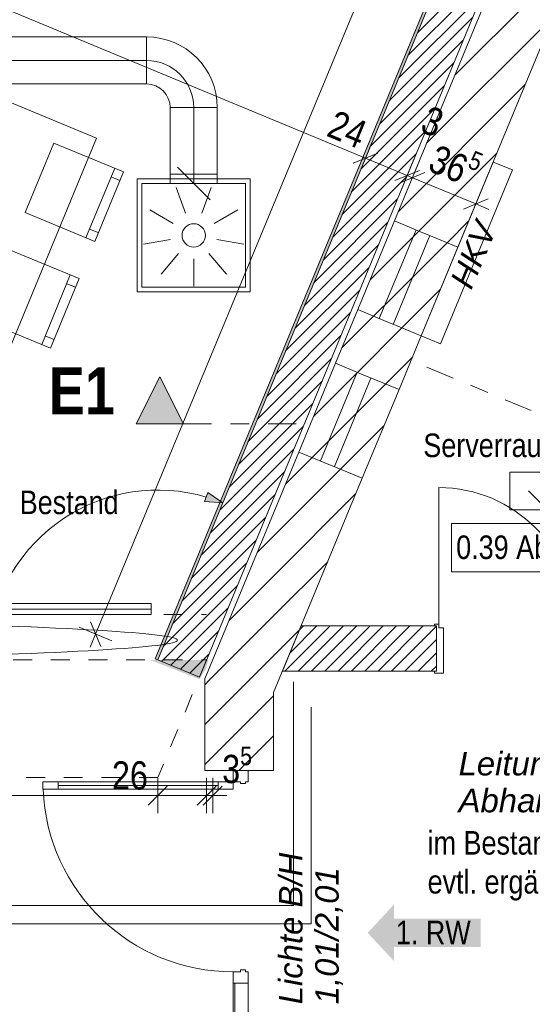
# Model space of a CAD drawing. Header units: metres. Extents: x -89 to 754, y -195 to 69.
# Tile 184 of 256: x 14.59 to 17.31, y 14.93 to 20.16. Entities that reach past the tile are written whole.
import ezdxf

# ---------------------------------------------------------------- set-up
doc = ezdxf.new("R2010")
doc.units = ezdxf.units.M
doc.header["$MEASUREMENT"] = 0
for name, pattern in [('Schnittlinie', [0.3, 0.15, -0.075, 0, -0.075]), ('Strichlinie eng', [0.115, 0.075, -0.04]), ('Strichlinie_ eng', [0.115, 0.075, -0.04]), ('STRICHPUNKT2', [12.7, 6.35, -3.175, 0, -3.175])]:
    doc.linetypes.add(name, pattern=pattern)
for name, color, linetype in [('10 Wand außen', 7, 'Continuous'), ('70 Heizung', 7, 'Continuous'), ('70 Lüftung', 7, 'Continuous'), ('90 Allgemein Hinweise', 7, 'Continuous'), ('95 Ausführungsplanung Bemaßung', 7, 'Continuous'), ('97 Brandschutz', 7, 'Continuous'), ('97 Brandschutz Dokumentation', 7, 'Continuous'), ('98 Schnitt Marker', 7, 'Continuous'), ('Abbruch_00 Linien_Kreise_Splines', 7, 'Continuous'), ('Abbruch_70 Entwässerung_Schmutzwasser', 7, 'Continuous'), ('Abbruch_80 Raumbez Abbruch 50stel', 7, 'Continuous'), ('Neubau_00 Schraffuren', 7, 'Continuous'), ('Neubau_10 Wand außen', 7, 'Continuous'), ('Neubau_30 Dach', 7, 'Continuous'), ('Neubau_50 Möblierung', 7, 'Continuous'), ('Neubau_95 Ausführungsplanung Bemaßung', 7, 'Continuous')]:
    doc.layers.add(name, color=color, linetype=linetype)
doc.styles.add('ERSTELLTER_STIL_2', font='ARIALN.TTF')
doc.styles.add('ERSTELLTER_STIL_3', font='ARIALN.TTF')
doc.styles.add('ERSTELLTER_STIL_5', font='arial.ttf')
doc.linetypes.add('Abbruch 1', pattern='A,0,[1,995_ARC_230 ERW_GR_EG_2607291.Shx,S=0.001984,R=0,X=0,Y=0],-0.25,0', length=0.25)
doc.linetypes.add('Wolke', pattern='A,0,[4,995_ARC_230 ERW_GR_EG_2607291.Shx,S=0.015817,R=0,X=-0.000255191,Y=0.048578],-1.9835,0', length=1.9835)
doc.dimstyles.new('ERSTELLTER_STIL__4', dxfattribs={"dimtxt": 0.15, "dimasz": 0.095143, "dimexe": 0.18, "dimexo": 0.0625, "dimgap": 0, "dimtad": 1, "dimzin": 0, "dimdsep": 46, "dimtxsty": 'ERSTELLTER_STIL_3', "dimblk": 'ARROWHEAD_6', "dimblk1": 'ARROWHEAD_6', "dimblk2": 'ARROWHEAD_6', "dimcen": 0.09, "dimse1": 1, "dimse2": 1, "dimclrd": 7, "dimclre": 7, "dimclrt": 7, "dimazin": 0, "dimtfac": 1, "dimtdec": 4, "dimtmove": 0, "dimatfit": 3, "dimfxl": 1, "dimtolj": 1, "dimtzin": 0, "dimarcsym": 0})
doc.dimstyles.new('ERSTELLTER_STIL__5', dxfattribs={"dimtxt": 0.15, "dimasz": 0.095143, "dimexe": 0.18, "dimexo": 0.0625, "dimgap": 0, "dimtad": 1, "dimtih": 1, "dimtoh": 1, "dimzin": 0, "dimdsep": 46, "dimtxsty": 'ERSTELLTER_STIL_3', "dimblk": 'ARROWHEAD_6', "dimblk1": 'ARROWHEAD_6', "dimblk2": 'ARROWHEAD_6', "dimcen": 0.09, "dimse1": 1, "dimse2": 1, "dimclrd": 7, "dimclre": 7, "dimclrt": 7, "dimazin": 0, "dimtfac": 1, "dimtdec": 4, "dimtmove": 0, "dimatfit": 3, "dimfxl": 1, "dimtolj": 1, "dimtzin": 0, "dimarcsym": 0})
doc.dimstyles.new('ERSTELLTER_STIL__7', dxfattribs={"dimtxt": 0.125, "dimasz": 0.091787, "dimexe": 0.18, "dimexo": 0.04, "dimgap": 0, "dimtad": 1, "dimtih": 1, "dimtoh": 1, "dimzin": 0, "dimdsep": 46, "dimtxsty": 'ERSTELLTER_STIL_3', "dimblk": 'ARROWHEAD_5', "dimblk1": 'ARROWHEAD_5', "dimblk2": 'ARROWHEAD_5', "dimcen": 0.09, "dimclrd": 7, "dimclre": 7, "dimclrt": 7, "dimazin": 0, "dimtfac": 1, "dimtdec": 4, "dimtmove": 0, "dimatfit": 3, "dimfxl": 1, "dimtolj": 1, "dimtzin": 0, "dimarcsym": 0})
doc.dimstyles.new('ERSTELLTER_STIL__8', dxfattribs={"dimtxt": 0.125, "dimasz": 0.091787, "dimexe": 0.18, "dimexo": 0.04, "dimgap": 0, "dimtad": 1, "dimtih": 1, "dimtoh": 1, "dimzin": 0, "dimdsep": 46, "dimtxsty": 'ERSTELLTER_STIL_3', "dimblk": 'ARROWHEAD_5', "dimblk1": 'ARROWHEAD_5', "dimblk2": 'ARROWHEAD_5', "dimcen": 0.09, "dimclrd": 7, "dimclre": 7, "dimclrt": 7, "dimazin": 0, "dimtfac": 1, "dimtdec": 4, "dimtmove": 2, "dimatfit": 3, "dimfxl": 1, "dimtolj": 1, "dimtzin": 0, "dimarcsym": 0})
pattern_1 = [(45, (0, 0), (-0.106066, 0.106066), [])]
pattern_2 = [(45, (0, 0), (-0.03535534, 0.03535534), [])]

# ---------------------------------------------------------------- blocks, each defined once
blk = doc.blocks.new('Glastür Ol 1-Fl 2S 27')
at = {"layer": '10 Wand außen', "color": 7, "linetype": 'Continuous', "lineweight": 13}
for p, q in [((0.7625, 0.93), (0.7625, 1.01)), ((0.7625, 1.01), (0.8025, 1.01)), ((0.8025, 1.01), (0.8025, 0.93)), ((0.8025, 0.93), (0.7625, 0.93)), ((0.7825, 0.93), (0.7825, 0.08)), ((0.7625, 0), (0.7625, 0.08)), ((0.7625, 0.08), (0.8025, 0.08)), ((0.8025, 0.08), (0.8025, 0)), ((-0.8625, 0), (-0.2075, 0)), ((-0.8625, 0), (-0.8625, -0.08)), ((-0.8025, 0), (-0.8625, 0)), ((-0.8025, -0.08), (-0.8025, 0)), ((-0.2675, 0), (-0.2675, -0.08)), ((-0.2075, 0), (-0.2675, 0)), ((-0.2075, -0.04), (-0.2075, 0)), ((0.8025, 0), (0.7625, 0)), ((0.8025, 0), (0.8025, -0.04)), ((0.8625, 0), (0.8025, 0)), ((0.8625, -0.08), (0.8625, 0)), ((-0.8025, -0.01), (-0.2675, -0.01)), ((-0.1975, -0.04), (-0.2075, -0.04)), ((-0.1975, -0.0654), (-0.1975, -0.04)), ((0.8025, -0.04), (0.7925, -0.04)), ((0.7925, -0.04), (0.7925, -0.0654)), ((-0.8625, -0.08), (-0.2075, -0.08)), ((-0.8625, -0.08), (-0.8025, -0.08)), ((-0.2675, -0.08), (-0.2075, -0.08)), ((-0.2075, -0.08), (-0.2075, -0.0654)), ((-0.2075, -0.0654), (-0.1975, -0.0654)), ((0.7925, -0.0654), (0.8025, -0.0654)), ((0.8025, -0.0654), (0.8025, -0.08)), ((0.8025, -0.08), (0.8625, -0.08))]:
    blk.add_line(p, q, dxfattribs=at)
at = {"layer": '10 Wand außen', "color": 7, "linetype": 'Continuous', "lineweight": 9}
for p, q in [((-0.8625, 0.15), (-0.8625, 0)), ((0.8625, 0.15), (0.8625, 0)), ((-0.8625, 0), (-0.8625, -0.08)), ((-0.8625, 0), (-0.8625, -0.08)), ((0.8625, 0), (0.8625, -0.08)), ((0.8625, 0), (0.8625, -0.08)), ((-0.8625, -0.08), (-0.8625, -0.215)), ((0.8625, -0.08), (0.8625, -0.215))]:
    blk.add_line(p, q, dxfattribs=at)
at = {"layer": '10 Wand außen', "color": 7, "linetype": 'Continuous', "lineweight": 13, "flags": 128}
for points in [[(0.7825, 0.93), (0.7825, 0.08), (0.7625, 0.08), (0.7625, 0.93)], [(0.8025, 0.93), (0.8025, 0.08), (0.7825, 0.08), (0.7825, 0.93)]]:
    blk.add_lwpolyline(points, close=True, dxfattribs=at)
at = {"layer": '10 Wand außen', "color": 7, "linetype": 'Continuous', "lineweight": 9}
blk.add_arc((0.8025, 0), 1.01, 92.2697, 180, dxfattribs=at)
blk = doc.blocks.new('Stuhl 02 27[9]_1', base_point=(14.3786, 18.5693))
at = {"layer": 'Neubau_50 Möblierung', "color": 254, "linetype": 'Continuous', "lineweight": 18, "true_color": 0xdfdfdf}
for p, q in [((14.7023, 18.4361), (14.8545, 18.8061)), ((14.8355, 18.7598), (14.8817, 18.7408)), ((14.7213, 18.4824), (14.7676, 18.4634))]:
    blk.add_line(p, q, dxfattribs=at)
at = {"layer": 'Neubau_50 Möblierung', "color": 254, "linetype": 'Continuous', "lineweight": 18, "true_color": 0xdfdfdf, "flags": 128}
blk.add_lwpolyline([(14.3786, 18.5693), (14.5308, 18.9392), (14.9007, 18.7871), (14.7486, 18.4171)], close=True, dxfattribs=at)
blk = doc.blocks.new('Stuhl 02 27[10]_1', base_point=(14.6141, 19.1373))
at = {"layer": 'Neubau_50 Möblierung', "color": 254, "linetype": 'Continuous', "lineweight": 18, "true_color": 0xdfdfdf}
for p, q in [((14.9377, 19.0039), (15.0902, 19.3737)), ((15.0712, 19.3274), (15.1174, 19.3084)), ((14.9568, 19.0501), (15.003, 19.031))]:
    blk.add_line(p, q, dxfattribs=at)
at = {"layer": 'Neubau_50 Möblierung', "color": 254, "linetype": 'Continuous', "lineweight": 18, "true_color": 0xdfdfdf, "flags": 128}
blk.add_lwpolyline([(14.6141, 19.1373), (14.7667, 19.5071), (15.1364, 19.3546), (14.9839, 18.9848)], close=True, dxfattribs=at)
blk = doc.blocks.new('Blockrahmentür 1-Fl 27_30')
at = {"layer": '10 Wand außen', "color": 7, "linetype": 'Continuous', "lineweight": 13}
for p, q in [((0.3625, -0.01), (0.3625, 0.715)), ((-0.3625, -0.01), (-0.385, -0.01)), ((-0.385, -0.01), (-0.385, -0.02)), ((-0.385, -0.02), (-0.375, -0.02)), ((-0.375, -0.02), (-0.375, -0.26)), ((-0.3625, -0.03), (-0.3625, -0.01)), ((-0.3375, -0.03), (-0.3625, -0.03)), ((-0.3375, -0.27), (-0.3375, -0.03)), ((0.3375, -0.27), (0.3375, -0.03)), ((0.3375, -0.03), (0.3625, -0.03)), ((0.3625, -0.03), (0.3625, -0.01)), ((0.3625, -0.01), (0.385, -0.01)), ((0.385, -0.02), (0.375, -0.02)), ((0.375, -0.02), (0.375, -0.26)), ((0.385, -0.01), (0.385, -0.02)), ((-0.375, -0.26), (-0.385, -0.26)), ((-0.385, -0.26), (-0.385, -0.27)), ((0.375, -0.26), (0.385, -0.26)), ((0.385, -0.26), (0.385, -0.27)), ((-0.385, -0.27), (-0.3375, -0.27)), ((0.385, -0.27), (0.3375, -0.27))]:
    blk.add_line(p, q, dxfattribs=at)
at = {"layer": '10 Wand außen', "color": 7, "linetype": 'Continuous', "lineweight": 9}
for p, q in [((-0.375, -0.26), (-0.375, -0.02)), ((-0.375, -0.26), (-0.375, -0.02)), ((0.375, -0.26), (0.375, -0.02)), ((0.375, -0.26), (0.375, -0.02))]:
    blk.add_line(p, q, dxfattribs=at)
blk.add_arc((0.3625, -0.01), 0.725, 90, 180, dxfattribs=at)
blk = doc.blocks.new('Schultisch 27[50]_1', base_point=(14.0734, 18.6148))
at = {"layer": 'Neubau_50 Möblierung', "color": 254, "linetype": 'Continuous', "lineweight": 18, "true_color": 0xdfdfdf, "flags": 128}
blk.add_lwpolyline([(14.0734, 18.6148), (14.5324, 19.7235), (14.9943, 19.5323), (14.5353, 18.4235)], close=True, dxfattribs=at)
blk = doc.blocks.new('Mobiltrennwand 27[214]_1', base_point=(3.4596, 17.0319))
at = {"layer": 'Neubau_50 Möblierung', "color": 254, "linetype": 'Continuous', "lineweight": 18, "true_color": 0xdfdfdf}
for p, q in [((3.4596, 17.0619), (15.2832, 17.0619)), ((15.2832, 17.0619), (15.2832, 17.0019)), ((3.4596, 17.0319), (15.2832, 17.0319)), ((15.2832, 17.0019), (3.4596, 17.0019))]:
    blk.add_line(p, q, dxfattribs=at)
blk = doc.blocks.new('Pfeil gerade 27')
at = {"layer": '97 Brandschutz', "linetype": 'Continuous', "lineweight": 18, "true_color": 0x60cd00}
blk.add_hatch(color=72, dxfattribs=at).paths.add_polyline_path([(0.3, 0), (0.1607, 0.1497), (0.1607, 0.0752), (-0.3, 0.0752), (-0.3, -0.0752), (0.1607, -0.0752), (0.1607, -0.1497)])
blk = doc.blocks.new('*D609')
at = {"layer": '95 Ausführungsplanung Bemaßung', "color": 7, "linetype": 'Continuous', "lineweight": 9}
for p, q in [((18.2509, 24.7735), (18.2796, 24.8429)), ((18.3376, 24.7376), (18.1642, 24.8095)), ((18.278, 24.7081), (18.2238, 24.839)), ((14.989, 16.8987), (18.2509, 24.7735)), ((14.9619, 16.9641), (15.0161, 16.8333)), ((15.0758, 16.8628), (14.9023, 16.9346)), ((14.9603, 16.8293), (14.989, 16.8987))]:
    blk.add_line(p, q, dxfattribs=at)
at = {"layer": '95 Ausführungsplanung Bemaßung', "color": 7, "lineweight": 9, "insert": (16.5476, 20.6487), "char_height": 0.15, "attachment_point": 7, "rotation": 67.5, "style": 'ERSTELLTER_STIL_3'}
blk.add_mtext('\\A1;{\\pql;\\fArial Narrow|b0|i0|c0|p0;\\W1.000000;8,52\\fArial Narrow|b0|i0|c0|p0;\\W1.000000;\\A1{\\H.66x;\\S5^  ;}}', dxfattribs=at)
blk = doc.blocks.new('ARROWHEAD_6')
at = {"color": 0, "linetype": 'Continuous', "lineweight": 0}
for p, q in [((0, 0), (-1, 0)), ((-0.5, -0.5), (0.5, 0.5))]:
    blk.add_line(p, q, dxfattribs=at)
blk = doc.blocks.new('*D626')
at = {"layer": 'Neubau_95 Ausführungsplanung Bemaßung', "linetype": 'Continuous', "lineweight": 9}
for points in [[(15.6641, 17.5953), (15.5845, 17.65), (15.5678, 17.6029)], [(14.4168, 16.7619), (14.4466, 16.8538), (14.3967, 16.8564)]]:
    blk.add_hatch(color=7, dxfattribs=at).paths.add_polyline_path(points)
at = {"layer": 'Neubau_95 Ausführungsplanung Bemaßung', "color": 7, "linetype": 'Continuous', "lineweight": 9}
for p, q in [((15.5678, 17.6029), (15.5845, 17.65)), ((15.6641, 17.5953), (15.5845, 17.65)), ((15.6641, 17.5953), (15.5678, 17.6029)), ((14.3967, 16.8564), (14.4466, 16.8538)), ((14.4168, 16.7619), (14.3967, 16.8564)), ((14.4168, 16.7619), (14.4466, 16.8538))]:
    blk.add_line(p, q, dxfattribs=at)
blk.add_arc((15.3189, 16.7619), 0.9021, 73.4289, 174.0711, dxfattribs=at)
at = {"layer": 'Neubau_95 Ausführungsplanung Bemaßung', "color": 7, "lineweight": 9, "char_height": 0.125, "attachment_point": 7, "style": 'ERSTELLTER_STIL_3'}
for s, insert in [('\\A1;{\\pql;\\fArial Narrow|b0|i0|c0|p0;\\W1.000000;ca. 112,50°}', (13.774, 17.6731)), ('\\A1;{\\pql;\\fArial Narrow|b0|i0|c0|p0;\\W1.000000;parallel zum Bestand}', (13.774, 17.4981))]:
    blk.add_mtext(s, dxfattribs=dict(at, insert=insert))
blk = doc.blocks.new('ARROWHEAD_5')
at = {"linetype": 'Continuous', "lineweight": 0}
blk.add_hatch(color=0, dxfattribs=at).paths.add_polyline_path([(-1, 0.2679), (0, 0), (-1, -0.2679)])
at = {"color": 0, "linetype": 'Continuous', "lineweight": 0}
blk.add_line((0, 0), (-1, 0), dxfattribs=at)
blk = doc.blocks.new('*D627')
at = {"layer": 'Neubau_95 Ausführungsplanung Bemaßung', "linetype": 'Continuous', "lineweight": 9}
for points in [[(17.3933, 24.6369), (17.372, 24.5427), (17.422, 24.5447)], [(18.1264, 23.5398), (18.0521, 23.6016), (18.0312, 23.5562)]]:
    blk.add_hatch(color=7, dxfattribs=at).paths.add_polyline_path(points)
at = {"layer": 'Neubau_95 Ausführungsplanung Bemaßung', "color": 7, "linetype": 'Continuous', "lineweight": 9}
for p, q in [((17.3933, 24.6369), (17.372, 24.5427)), ((17.3933, 24.6369), (17.422, 24.5447)), ((17.422, 24.5447), (17.372, 24.5427)), ((18.0312, 23.5562), (18.0521, 23.6016)), ((18.1264, 23.5398), (18.0521, 23.6016)), ((18.1264, 23.5398), (18.0312, 23.5562))]:
    blk.add_line(p, q, dxfattribs=at)
blk.add_arc((18.5808, 24.6369), 1.1875, 184.503, 242.997, dxfattribs=at)
at = {"layer": 'Neubau_95 Ausführungsplanung Bemaßung', "color": 7, "lineweight": 9, "char_height": 0.125, "attachment_point": 7, "style": 'ERSTELLTER_STIL_3'}
for s, insert in [('\\A1;{\\pql;\\fArial Narrow|b0|i0|c0|p0;\\W1.000000;ca. 67,50°}', (16.2832, 23.9327)), ('\\A1;{\\pql;\\fArial Narrow|b0|i0|c0|p0;\\W1.000000;parallel zum Bestand}', (16.2832, 23.7577))]:
    blk.add_mtext(s, dxfattribs=dict(at, insert=insert))
blk = doc.blocks.new('*D628')
at = {"layer": 'Neubau_95 Ausführungsplanung Bemaßung', "linetype": 'Continuous', "lineweight": 9}
for points in [[(7.0195, 24.6369), (6.9901, 24.5449), (7.04, 24.5425)], [(5.6482, 23.7207), (5.7275, 23.6655), (5.7445, 23.7126)]]:
    blk.add_hatch(color=7, dxfattribs=at).paths.add_polyline_path(points)
at = {"layer": 'Neubau_95 Ausführungsplanung Bemaßung', "color": 7, "linetype": 'Continuous', "lineweight": 9}
for p, q in [((7.0195, 24.6369), (6.9901, 24.5449)), ((7.0195, 24.6369), (7.04, 24.5425)), ((7.04, 24.5425), (6.9901, 24.5449)), ((5.6482, 23.7207), (5.7445, 23.7126)), ((5.6482, 23.7207), (5.7275, 23.6655)), ((5.7445, 23.7126), (5.7275, 23.6655))]:
    blk.add_line(p, q, dxfattribs=at)
blk.add_arc((6.0277, 24.6369), 0.9917, 252.8923, 354.6077, dxfattribs=at)
at = {"layer": 'Neubau_95 Ausführungsplanung Bemaßung', "color": 7, "lineweight": 9, "char_height": 0.125, "attachment_point": 7, "style": 'ERSTELLTER_STIL_3'}
for s, insert in [('\\A1;{\\pql;\\fArial Narrow|b0|i0|c0|p0;\\W1.000000;ca. 112,50°}', (5.9724, 23.5834)), ('\\A1;{\\pql;\\fArial Narrow|b0|i0|c0|p0;\\W1.000000;parallel zum Bestand}', (5.9724, 23.4084))]:
    blk.add_mtext(s, dxfattribs=dict(at, insert=insert))
blk = doc.blocks.new('*D786')
at = {"layer": '95 Ausführungsplanung Bemaßung', "color": 7, "linetype": 'Continuous', "lineweight": 9}
for p, q in [((5.4861, 23.9564), (5.7078, 23.8645)), ((5.6719, 23.7778), (5.7437, 23.9513)), ((5.7732, 23.8916), (5.6424, 23.8374)), ((5.7078, 23.8645), (16.4225, 19.4264)), ((16.4879, 19.4535), (16.3571, 19.3993))]:
    blk.add_line(p, q, dxfattribs=at)
at = {"layer": '95 Ausführungsplanung Bemaßung', "color": 7, "lineweight": 9, "char_height": 0.15, "attachment_point": 7, "rotation": 337.5, "style": 'ERSTELLTER_STIL_3'}
for s, insert in [('\\A1;{\\pql;\\fArial Narrow|b0|i0|c0|p0;\\W1.000000;11,60}', (10.8759, 21.7563)), ('\\A1;{\\pql;\\fArial Narrow|b0|i0|c0|p0;\\W1.000000;24}', (16.2093, 19.5472))]:
    blk.add_mtext(s, dxfattribs=dict(at, insert=insert))
blk = doc.blocks.new('*D787')
at = {"layer": '95 Ausführungsplanung Bemaßung', "color": 7, "linetype": 'Continuous', "lineweight": 9}
for p, q in [((5.7078, 23.8645), (16.4225, 19.4264)), ((16.3866, 19.3396), (16.4585, 19.5131)), ((16.4879, 19.4535), (16.3571, 19.3993)), ((16.4225, 19.4264), (16.6443, 19.3345)), ((16.6083, 19.2478), (16.6802, 19.4213)), ((16.5788, 19.3074), (16.7097, 19.3616)), ((16.7376, 19.3501), (16.6067, 19.2959))]:
    blk.add_line(p, q, dxfattribs=at)
at = {"layer": '95 Ausführungsplanung Bemaßung', "color": 7, "lineweight": 9, "insert": (16.7054, 19.5689), "char_height": 0.15, "attachment_point": 7, "rotation": 337.5, "style": 'ERSTELLTER_STIL_3'}
blk.add_mtext('\\A1;{\\pql;\\fArial Narrow|b0|i0|c0|p0;\\W1.000000;3}', dxfattribs=at)
blk = doc.blocks.new('*D788')
at = {"layer": '95 Ausführungsplanung Bemaßung', "color": 7, "linetype": 'Continuous', "lineweight": 9}
for p, q in [((16.5788, 19.3074), (16.7097, 19.3616)), ((16.7376, 19.3501), (16.6067, 19.2959)), ((16.6443, 19.3345), (16.6721, 19.323))]:
    blk.add_line(p, q, dxfattribs=at)
blk = doc.blocks.new('*D789')
at = {"layer": '95 Ausführungsplanung Bemaßung', "color": 7, "linetype": 'Continuous', "lineweight": 9}
for p, q in [((16.6362, 19.2362), (16.7081, 19.4097)), ((16.5788, 19.3074), (16.7097, 19.3616)), ((16.7376, 19.3501), (16.6067, 19.2959)), ((16.6443, 19.3345), (16.6721, 19.323)), ((16.6721, 19.323), (17.0094, 19.1833)), ((16.9734, 19.0965), (17.0453, 19.27)), ((16.9439, 19.1562), (17.0748, 19.2104)), ((17.0094, 19.1833), (17.0788, 19.1545))]:
    blk.add_line(p, q, dxfattribs=at)
at = {"layer": '95 Ausführungsplanung Bemaßung', "color": 7, "lineweight": 9, "insert": (16.7307, 19.3231), "char_height": 0.15, "attachment_point": 7, "rotation": 337.5, "style": 'ERSTELLTER_STIL_3'}
blk.add_mtext('\\A1;{\\pql;\\fArial Narrow|b0|i0|c0|p0;\\W1.000000;36\\fArial Narrow|b0|i0|c0|p0;\\W1.000000;\\A1{\\H.66x;\\S5^  ;}}', dxfattribs=at)
blk = doc.blocks.new('*D853')
at = {"layer": '95 Ausführungsplanung Bemaßung', "color": 7, "linetype": 'Continuous', "lineweight": 9}
for p, q in [((11.0745, 15.9469), (11.0745, 16.1347)), ((15.3189, 15.9469), (15.3189, 16.1347)), ((11.1246, 16.0909), (11.0245, 15.9908)), ((15.369, 16.0909), (15.2689, 15.9908)), ((11.0745, 16.0408), (15.3189, 16.0408))]:
    blk.add_line(p, q, dxfattribs=at)
at = {"layer": '95 Ausführungsplanung Bemaßung', "color": 7, "lineweight": 9, "char_height": 0.15, "attachment_point": 7, "style": 'ERSTELLTER_STIL_3'}
for s, insert in [('\\A1;{\\pql;\\fArial Narrow|b0|i0|c0|p0;\\W1.000000;4,24\\fArial Narrow|b0|i0|c0|p0;\\W1.000000;\\A1{\\H.66x;\\S5^  ;}}', (12.9959, 16.0359)), ('\\A1;{\\pql;\\fArial Narrow|b0|i0|c0|p0;\\W1.000000;26}', (15.0757, 16.0708))]:
    blk.add_mtext(s, dxfattribs=dict(at, insert=insert))
blk = doc.blocks.new('*D854')
at = {"layer": '95 Ausführungsplanung Bemaßung', "color": 7, "linetype": 'Continuous', "lineweight": 9}
for p, q in [((15.3189, 15.9469), (15.3189, 16.1347)), ((15.5786, 15.9469), (15.5786, 16.1347)), ((15.369, 16.0909), (15.2689, 15.9908)), ((15.5286, 15.9908), (15.6287, 16.0909)), ((15.6614, 16.0909), (15.5612, 15.9908)), ((15.3189, 16.0408), (15.5786, 16.0408))]:
    blk.add_line(p, q, dxfattribs=at)
blk = doc.blocks.new('*D855')
at = {"layer": '95 Ausführungsplanung Bemaßung', "color": 7, "linetype": 'Continuous', "lineweight": 9}
for p, q in [((15.5786, 15.9469), (15.5786, 16.1347)), ((15.6113, 15.9469), (15.6113, 16.1347)), ((15.5286, 15.9908), (15.6287, 16.0909)), ((15.6614, 16.0909), (15.5612, 15.9908)), ((15.5786, 16.0408), (15.6113, 16.0408)), ((15.6113, 16.0408), (15.6864, 16.0408))]:
    blk.add_line(p, q, dxfattribs=at)
at = {"layer": '95 Ausführungsplanung Bemaßung', "color": 7, "lineweight": 9, "insert": (15.6614, 16.0633), "char_height": 0.15, "attachment_point": 7, "style": 'ERSTELLTER_STIL_3'}
blk.add_mtext('\\A1;{\\pql;\\fArial Narrow|b0|i0|c0|p0;\\W1.000000;3\\fArial Narrow|b0|i0|c0|p0;\\W1.000000;\\A1{\\H.66x;\\S5^  ;}}', dxfattribs=at)

msp = doc.modelspace()

# ---------------------------------------------------------------- hatches: boundary and pattern name
at = {"layer": '10 Wand außen', "linetype": 'Continuous', "lineweight": 18, "true_color": 0x1f1f1f}
h = msp.add_hatch(dxfattribs=at)
h.set_pattern_fill('Mauerziegel_HLz_4_0001', color=250, style=0, pattern_type=2)
h.set_pattern_definition(pattern_1)
h.paths.add_polyline_path([(18.8225, 24.5144), (16.577, 19.0932), (16.7156, 19.0358), (16.7802, 19.009), (16.9142, 18.9536), (19.0664, 24.1494)])
h = msp.add_hatch(dxfattribs=at)
h.set_pattern_fill('Mauerziegel_HLz_4_0001', color=250, style=0, pattern_type=2)
h.set_pattern_definition(pattern_1)
h.paths.add_polyline_path([(16.2637, 18.337), (16.4023, 18.2796), (16.467, 18.2528), (16.6009, 18.1973), (16.719, 18.4824), (16.5851, 18.5379), (16.5204, 18.5647), (16.3818, 18.6221)])
h = msp.add_hatch(dxfattribs=at)
h.set_pattern_fill('Mauerziegel_HLz_4_0001', color=250, style=0, pattern_type=2)
h.set_pattern_definition(pattern_1)
h.paths.add_polyline_path([(16.0686, 17.8658), (15.9342, 17.5413), (15.9343, 16.5878), (16.4058, 17.7261), (16.2718, 17.7816), (16.2071, 17.8084)])
h = msp.add_hatch(dxfattribs=at)
h.set_pattern_fill('Mauerziegel_HLz_4_0001', color=250, style=0, pattern_type=2)
h.set_pattern_definition(pattern_1)
h.paths.add_polyline_path([(15.9342, 17.5413), (15.5693, 16.6603), (15.9343, 16.5878)])
h = msp.add_hatch(dxfattribs=at)
h.set_pattern_fill('Hochlochziegel_0001', color=250, style=0, pattern_type=2)
h.set_pattern_definition(pattern_2)
h.paths.add_polyline_path([(16.081, 16.9419), (15.9815, 16.7019), (16.7993, 16.7019), (16.7993, 16.9419)])
h = msp.add_hatch(dxfattribs=at)
h.set_pattern_fill('Mauerziegel_HLz_4_0001', color=250, style=0, pattern_type=2)
h.set_pattern_definition(pattern_1)
h.paths.add_polyline_path([(15.9343, 16.5878), (15.5693, 16.6603), (15.5693, 16.1744), (15.763, 16.1744)])
h = msp.add_hatch(dxfattribs=at)
h.set_pattern_fill('Mauerziegel_HLz_4_0001', color=250, style=0, pattern_type=2)
h.set_pattern_definition(pattern_1)
h.paths.add_polyline_path([(15.9343, 16.5878), (15.763, 16.1744), (15.9343, 16.1744)])
at = {"layer": '98 Schnitt Marker', "linetype": 'Continuous', "lineweight": 0, "true_color": 0x000000}
msp.add_hatch(color=18, dxfattribs=at).paths.add_polyline_path([(15.2051, 18.0156), (15.4551, 18.0156), (15.3301, 18.2656)])
at = {"layer": 'Neubau_10 Wand außen', "linetype": 'Continuous', "lineweight": 0, "true_color": 0x000000}
h = msp.add_hatch(dxfattribs=at)
h.set_pattern_fill('Hochlochziegel_0001', color=18, style=0, pattern_type=2)
h.set_pattern_definition(pattern_2)
h.paths.add_polyline_path([(18.8042, 24.8769), (18.5868, 24.6514), (15.3189, 16.762), (15.5407, 16.6702), (18.94, 24.8769)])
h = msp.add_hatch(dxfattribs=at)
h.set_pattern_fill('Gips_0001', color=18, style=0, pattern_type=2)
h.set_pattern_definition([(45, (0, 0), (-0.01767767, 0.01767767), [0, -0.025])])
h.paths.add_polyline_path([(18.5584, 24.6219), (15.3051, 16.7678), (15.3189, 16.762), (18.5746, 24.6219)])
at = {"layer": 'Neubau_10 Wand außen', "linetype": 'Continuous', "lineweight": 18, "true_color": 0xa80000}
h = msp.add_hatch(dxfattribs=at)
h.set_pattern_fill('Mauerziegel_HLz_4_0001', color=14, style=0, pattern_type=2)
h.set_pattern_definition(pattern_1)
h.paths.add_polyline_path([(16.577, 19.0932), (16.3818, 18.6221), (16.5204, 18.5647), (16.7156, 19.0358)])
h = msp.add_hatch(dxfattribs=at)
h.set_pattern_fill('Mauerziegel_HLz_4_0001', color=14, style=0, pattern_type=2)
h.set_pattern_definition(pattern_1)
h.paths.add_polyline_path([(16.7156, 19.0358), (16.5204, 18.5647), (16.5851, 18.5379), (16.719, 18.4824), (16.9142, 18.9536), (16.7802, 19.009)])
h = msp.add_hatch(dxfattribs=at)
h.set_pattern_fill('Mauerziegel_HLz_4_0001', color=14, style=0, pattern_type=2)
h.set_pattern_definition(pattern_1)
h.paths.add_polyline_path([(16.2637, 18.337), (16.0686, 17.8658), (16.2071, 17.8084), (16.4023, 18.2796)])
h = msp.add_hatch(dxfattribs=at)
h.set_pattern_fill('Mauerziegel_HLz_4_0001', color=14, style=0, pattern_type=2)
h.set_pattern_definition(pattern_1)
h.paths.add_polyline_path([(16.4023, 18.2796), (16.2071, 17.8084), (16.2718, 17.7816), (16.4058, 17.7261), (16.6009, 18.1973), (16.467, 18.2528)])
at = {"layer": 'Neubau_10 Wand außen', "linetype": 'Continuous', "lineweight": 18}
msp.add_hatch(color=255, dxfattribs=at).paths.add_polyline_path([(15.5884, 16.7619), (15.2759, 16.7619), (15.5404, 16.6596), (15.5741, 16.713)])

# ---------------------------------------------------------------- linework, layer by layer
at = {"layer": '10 Wand außen', "color": 7, "linetype": 'Continuous', "lineweight": 9}
for p, q in [((16.577, 19.0932), (16.7156, 19.0358)), ((16.7156, 19.0358), (16.7802, 19.009)), ((16.7802, 19.009), (16.9142, 18.9536)), ((16.3818, 18.6221), (16.5204, 18.5647)), ((16.5204, 18.5647), (16.5851, 18.5379)), ((16.5851, 18.5379), (16.719, 18.4824)), ((16.2637, 18.337), (16.4023, 18.2796)), ((16.4023, 18.2796), (16.467, 18.2528)), ((16.467, 18.2528), (16.6009, 18.1973)), ((16.0686, 17.8658), (16.2071, 17.8084)), ((16.2071, 17.8084), (16.2718, 17.7816)), ((16.2718, 17.7816), (16.4058, 17.7261)), ((16.7993, 16.7019), (16.7993, 16.9419)), ((15.5693, 16.1744), (15.7193, 16.1744)), ((15.7193, 16.1744), (15.7993, 16.1744)), ((15.7993, 16.1744), (15.9343, 16.1744))]:
    msp.add_line(p, q, dxfattribs=at)
at = {"layer": '10 Wand außen', "color": 7, "linetype": 'Continuous', "lineweight": 9, "flags": 128}
for points in [[(18.8225, 24.5144), (16.577, 19.0932)], [(16.9142, 18.9536), (19.0664, 24.1494)], [(16.3818, 18.6221), (16.2637, 18.337)], [(16.6009, 18.1973), (16.719, 18.4824)], [(16.0686, 17.8658), (15.9342, 17.5413)], [(15.9343, 16.5878), (16.4058, 17.7261)], [(15.5693, 16.6603), (15.9342, 17.5413)], [(16.081, 16.9419), (15.9815, 16.7019)], [(16.7993, 16.9419), (16.081, 16.9419)], [(15.9815, 16.7019), (16.7993, 16.7019)], [(15.5693, 16.6603), (15.5693, 16.1744)], [(15.9343, 16.1744), (15.9343, 16.5878)]]:
    msp.add_lwpolyline(points, dxfattribs=at)
at = {"layer": '70 Heizung', "color": 5, "linetype": 'Continuous', "lineweight": 18}
for p, q in [((16.0396, 16.6446), (16.0396, 15.4573)), ((16.0396, 15.4573), (11.705, 15.4573))]:
    msp.add_line(p, q, dxfattribs=at)
at = {"layer": '70 Heizung', "color": 1, "linetype": 'Continuous', "lineweight": 13}
for p, q in [((16.1341, 16.5106), (16.1341, 15.3601)), ((16.1341, 15.3601), (11.7695, 15.3601))]:
    msp.add_line(p, q, dxfattribs=at)
at = {"layer": '70 Heizung', "color": 7, "linetype": 'Continuous', "lineweight": 13}
msp.add_lwpolyline([(16.8207, 18.4403), (17.2033, 19.3642), (17.1017, 19.4063), (16.719, 18.4824)], close=True, dxfattribs=at)
at = {"layer": '70 Lüftung', "color": 5, "linetype": 'Continuous', "lineweight": 18}
for p, q in [((15.26, 20.0707), (11.6258, 20.0707)), ((15.26, 20.0707), (15.26, 19.8207)), ((15.26, 20.0707), (15.26, 19.9975)), ((15.26, 19.9975), (15.26, 19.8939)), ((15.26, 19.8939), (15.26, 19.8207)), ((11.6258, 19.8207), (15.26, 19.8207)), ((15.635, 19.6957), (15.385, 19.6957)), ((15.385, 19.6957), (15.385, 19.3416)), ((15.4583, 19.6957), (15.385, 19.6957)), ((15.5618, 19.6957), (15.4583, 19.6957)), ((15.635, 19.6957), (15.5618, 19.6957)), ((15.635, 19.3416), (15.635, 19.6957)), ((15.4583, 19.3416), (15.385, 19.3416)), ((15.5618, 19.3416), (15.4583, 19.3416)), ((15.635, 19.3416), (15.5618, 19.3416))]:
    msp.add_line(p, q, dxfattribs=at)
at = {"layer": '70 Lüftung', "color": 5, "linetype": 'STRICHPUNKT2', "lineweight": 18}
for p, q in [((15.26, 19.9457), (11.6258, 19.9457)), ((15.51, 19.3416), (15.51, 19.6957))]:
    msp.add_line(p, q, dxfattribs=at)
at = {"layer": '70 Lüftung', "color": 253, "linetype": 'Continuous', "lineweight": 18, "true_color": 0xaaaaaa}
for p, q in [((15.4234, 19.3782), (15.5967, 19.205)), ((15.21, 19.3166), (15.21, 18.7166)), ((15.21, 19.3166), (15.81, 19.3166)), ((15.385, 19.3416), (15.385, 19.2916)), ((15.4583, 19.3416), (15.385, 19.3416)), ((15.5618, 19.3416), (15.4583, 19.3416)), ((15.635, 19.3416), (15.5618, 19.3416)), ((15.635, 19.2916), (15.635, 19.3416)), ((15.81, 19.3166), (15.81, 18.7166)), ((15.235, 19.2916), (15.235, 18.7416)), ((15.235, 19.2916), (15.785, 19.2916)), ((15.4583, 19.2916), (15.385, 19.2916)), ((15.4177, 19.2703), (15.4673, 19.134)), ((15.5618, 19.2916), (15.4583, 19.2916)), ((15.6024, 19.2703), (15.5528, 19.134)), ((15.635, 19.2916), (15.5618, 19.2916)), ((15.785, 19.2916), (15.785, 18.7416)), ((15.2762, 19.1516), (15.4018, 19.0791)), ((15.7439, 19.1516), (15.6183, 19.0791)), ((15.2441, 18.9697), (15.3869, 18.9949)), ((15.51, 19.0166), (15.5101, 19.0166)), ((15.7759, 18.9697), (15.6331, 18.9949)), ((15.3365, 18.8097), (15.4297, 18.9208)), ((15.51, 18.7466), (15.51, 18.8916)), ((15.6836, 18.8097), (15.5904, 18.9208)), ((15.235, 18.7416), (15.785, 18.7416)), ((15.21, 18.7166), (15.81, 18.7166))]:
    msp.add_line(p, q, dxfattribs=at)
at = {"layer": '70 Lüftung', "color": 253, "linetype": 'STRICHPUNKT2', "lineweight": 18, "true_color": 0xaaaaaa}
msp.add_line((15.51, 19.3416), (15.51, 19.2916), dxfattribs=at)
at = {"layer": '70 Lüftung', "color": 253, "linetype": 'Continuous', "lineweight": 18, "true_color": 0xaaaaaa}
msp.add_circle((15.51, 19.0166), 0.062, dxfattribs=at)
at = {"layer": '70 Lüftung', "color": 5, "linetype": 'Continuous', "lineweight": 18}
for radius in [0.375, 0.125]:
    msp.add_arc((15.26, 19.6957), radius, 0, 90, dxfattribs=at)
at = {"layer": '70 Lüftung', "color": 5, "linetype": 'STRICHPUNKT2', "lineweight": 18}
msp.add_arc((15.26, 19.6957), 0.25, 0, 90, dxfattribs=at)
at = {"layer": '90 Allgemein Hinweise', "color": 6, "linetype": 'Wolke', "lineweight": 18}
msp.add_ellipse((10.0529, 16.8662), major_axis=(5.3718, 0), ratio=0.025257, dxfattribs=at)
at = {"layer": '98 Schnitt Marker', "color": 7, "linetype": 'Schnittlinie', "lineweight": 9}
for p, q in [((16.7496, 18.3158), (17.327, 18.0766)), ((15.4551, 18.0156), (16.0801, 18.0156))]:
    msp.add_line(p, q, dxfattribs=at)
at = {"layer": '98 Schnitt Marker', "color": 7, "linetype": 'Continuous', "lineweight": 9, "flags": 128}
msp.add_lwpolyline([(15.2051, 18.0156), (15.4551, 18.0156), (15.3301, 18.2656)], close=True, dxfattribs=at)
at = {"layer": 'Abbruch_00 Linien_Kreise_Splines', "color": 40, "linetype": 'Abbruch 1', "lineweight": 18, "true_color": 0xffd600}
for p, q in [((16.4963, 18.5746), (16.6917, 19.0463)), ((16.7654, 19.0153), (16.5702, 18.544)), ((16.1836, 17.8197), (16.3782, 18.2895)), ((16.4521, 18.2589), (16.2575, 17.7891))]:
    msp.add_line(p, q, dxfattribs=at)
at = {"layer": 'Abbruch_70 Entwässerung_Schmutzwasser', "color": 47, "linetype": 'Continuous', "lineweight": 18, "true_color": 0x7e6d59}
msp.add_line((17.7173, 17.2316), (17.2897, 17.6592), dxfattribs=at)
at = {"layer": 'Abbruch_70 Entwässerung_Schmutzwasser', "color": 40, "linetype": 'Abbruch 1', "lineweight": 18, "true_color": 0xe6c200}
msp.add_lwpolyline([(17.1897, 17.7592), (17.3897, 17.7592), (17.3897, 17.5592), (17.1897, 17.5592)], close=True, dxfattribs=at)
at = {"layer": 'Abbruch_80 Raumbez Abbruch 50stel', "color": 40, "linetype": 'Continuous', "lineweight": 9, "true_color": 0xe6c200, "flags": 128}
msp.add_lwpolyline([(16.8797, 17.2302), (17.5815, 17.2302), (17.5815, 17.4861), (16.8797, 17.4861), (16.8797, 17.2302)], close=True, dxfattribs=at)
at = {"layer": 'Neubau_00 Schraffuren', "color": 7, "linetype": 'Strichlinie eng', "lineweight": 9}
for p, q in [((4.5513, 17.0019), (15.5786, 17.0019)), ((4.5513, 16.7619), (15.5786, 16.7619))]:
    msp.add_line(p, q, dxfattribs=at)
at = {"layer": 'Neubau_10 Wand außen', "color": 7, "linetype": 'Continuous', "lineweight": 13}
msp.add_line((18.5746, 24.6219), (15.3189, 16.762), dxfattribs=at)
at = {"layer": 'Neubau_10 Wand außen', "color": 7, "linetype": 'Continuous', "lineweight": 13, "flags": 128}
for points in [[(15.5407, 16.6702), (18.94, 24.8769)], [(18.5584, 24.6219), (15.3051, 16.7678)], [(15.3189, 16.762), (15.3051, 16.7678)], [(15.5407, 16.6702), (15.3189, 16.762)]]:
    msp.add_lwpolyline(points, dxfattribs=at)
at = {"layer": 'Neubau_10 Wand außen', "color": 40, "linetype": 'Abbruch 1', "lineweight": 9, "true_color": 0xe6c200, "flags": 128}
for points in [[(16.577, 19.0932), (16.3818, 18.6221)], [(16.577, 19.0932), (16.3818, 18.6221)], [(16.719, 18.4824), (16.9142, 18.9536)], [(16.719, 18.4824), (16.9142, 18.9536)], [(16.2637, 18.337), (16.0686, 17.8658)], [(16.2637, 18.337), (16.0686, 17.8658)], [(16.4058, 17.7261), (16.6009, 18.1973)], [(16.4058, 17.7261), (16.6009, 18.1973)]]:
    msp.add_lwpolyline(points, dxfattribs=at)
at = {"layer": 'Neubau_30 Dach', "color": 7, "linetype": 'Strichlinie_ eng', "lineweight": 9}
for p, q in [((15.5788, 16.7618), (15.32, 16.1369)), ((15.32, 16.1369), (1.4657, 16.1369))]:
    msp.add_line(p, q, dxfattribs=at)

# ---------------------------------------------------------------- block references
at = {"layer": '10 Wand außen', "color": 7, "linetype": 'Continuous', "lineweight": 13, "xscale": -1}
msp.add_blockref('Blockrahmentür 1-Fl 27_30', (17.1743, 16.9619), dxfattribs=at)
at = {"layer": '10 Wand außen', "color": 7, "linetype": 'Continuous', "lineweight": 13, "rotation": 90.00636595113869}
msp.add_blockref('Glastür Ol 1-Fl 2S 27', (15.7194, 15.3119), dxfattribs=at)
at = {"layer": '97 Brandschutz', "color": 7, "linetype": 'Continuous', "lineweight": 13, "xscale": -1}
msp.add_blockref('Pfeil gerade 27', (16.7343, 15.3119), dxfattribs=at)
at = {"layer": 'Neubau_50 Möblierung', "color": 254, "linetype": 'Continuous', "lineweight": 18, "true_color": 0xdfdfdf}
for name, p in [('Schultisch 27[50]_1', (14.0734, 18.6148)), ('Stuhl 02 27[10]_1', (14.6141, 19.1373)), ('Stuhl 02 27[9]_1', (14.3786, 18.5693)), ('Mobiltrennwand 27[214]_1', (3.4596, 17.0319))]:
    msp.add_blockref(name, p, dxfattribs=at)

# ---------------------------------------------------------------- texts
at = {"layer": '70 Heizung', "color": 7, "linetype": 'Continuous', "lineweight": 9, "insert": (16.8693, 18.7706), "char_height": 0.125, "attachment_point": 1, "rotation": 67.5, "style": 'ERSTELLTER_STIL_5'}
msp.add_mtext('\\A1;{\\pql;\\fArial|b0|i1|c0|p0;\\W1.000000;H\\fArial|b0|i1|c0|p0;\\W1.000000;KV}', dxfattribs=at)
at = {"layer": '70 Heizung', "color": 7, "linetype": 'Continuous', "lineweight": 9, "insert": (16.9174, 16.2729), "char_height": 0.125, "attachment_point": 1, "line_spacing_factor": 0.940374, "style": 'ERSTELLTER_STIL_5'}
msp.add_mtext('\\A1;{\\pql;\\fArial|b0|i1|c0|p0;\\W1.000000;Leitung in \\P\\pql;\\fArial|b0|i1|c0|p0;\\W1.000000;Abhangdecke}', dxfattribs=at)
at = {"layer": '90 Allgemein Hinweise', "color": 6, "linetype": 'Continuous', "lineweight": 18, "insert": (16.7302, 17.8371), "char_height": 0.125, "attachment_point": 7, "style": 'ERSTELLTER_STIL_3'}
msp.add_mtext('\\A1;{\\pql;\\fArial Narrow|b0|i0|c0|p0;\\W1.000000;Serverraum?}', dxfattribs=at)
at = {"layer": '90 Allgemein Hinweise', "color": 6, "linetype": 'Continuous', "lineweight": 18, "char_height": 0.125, "attachment_point": 7, "style": 'ERSTELLTER_STIL_3'}
for s, insert, line_spacing_factor in [('\\A1;{\\pql;\\fArial Narrow|b0|i0|c0|p0;\\W1.000000;im Bestand \\fArial Narrow|b0|i0|c0|p0;\\W1.000000;keine Abhangdecke im Flur!!!\\P\\pql;\\fArial Narrow|b0|i0|c0|p0;\\W1.000000;evtl. ergänzen}', (16.753, 15.4829), 0.992627), ('\\A1;{\\pql;\\fArial Narrow|b0|i0|c0|p0;\\W1.000000;Heizungs\\fArial Narrow|b0|i0|c0|p0;\\W1.000000;leitung verschieben \\P\\pql;\\fArial Narrow|b0|i0|c0|p0;\\W1.000000;wegen Dachfenstern}', (12.4979, 14.9011), 0.986675)]:
    msp.add_mtext(s, dxfattribs=dict(at, insert=insert, line_spacing_factor=line_spacing_factor))
at = {"layer": '97 Brandschutz', "color": 7, "linetype": 'Continuous', "lineweight": 9, "insert": (16.5843, 15.3763), "char_height": 0.125, "attachment_point": 1, "style": 'ERSTELLTER_STIL_3'}
msp.add_mtext('\\A1;{\\pql;\\fArial Narrow|b0|i0|c0|p0;\\W1.000000;1. RW}', dxfattribs=at)
at = {"layer": '97 Brandschutz Dokumentation', "color": 7, "linetype": 'Continuous', "lineweight": 9, "insert": (15.9631, 14.9319), "char_height": 0.125, "attachment_point": 1, "rotation": 90, "line_spacing_factor": 0.923581, "style": 'ERSTELLTER_STIL_5'}
msp.add_mtext('\\A1;{\\pql;\\fArial|b0|i1|c0|p0;\\W1.000000;Lichte B/H\\P\\pql;\\fArial|b0|i1|c0|p0;\\W1.000000;1,01/2,01}', dxfattribs=at)
at = {"layer": '98 Schnitt Marker', "color": 7, "lineweight": 9, "insert": (14.7407, 18.0656), "char_height": 0.25, "attachment_point": 7, "style": 'ERSTELLTER_STIL_2'}
msp.add_mtext('\\A1;{\\pql;\\pt0;\\fArial Narrow|b1|i0|c0|p0;\\W1.000000;E1}', dxfattribs=at)
at = {"layer": 'Abbruch_80 Raumbez Abbruch 50stel', "color": 40, "linetype": 'Continuous', "lineweight": 9, "true_color": 0xe6c200, "insert": (16.9047, 17.4225), "char_height": 0.125, "attachment_point": 1, "style": 'ERSTELLTER_STIL_3'}
msp.add_mtext('\\A1;{\\pql;\\fArial Narrow|b0|i0|c0|p0;\\W1.000000;0.39 Abst.}', dxfattribs=at)

# ---------------------------------------------------------------- dimensions: what is measured, and where the dimension line sits
at = {"layer": '95 Ausführungsplanung Bemaßung', "color": 7, "linetype": 'Continuous', "lineweight": 9}
for base, p1, p2, angle, picture, middle, turn in [((18.2509, 24.7735), (15.3189, 16.762), (18.5808, 24.6369), 67.5, '*D609', (16.5977, 21.0567), 67.5), ((16.4225, 19.4264), (4.4465, 20.8194), (16.9996, 20.8195), 337.5, '*D786', (11.1367, 21.7295), 337.5), ((16.6443, 19.3345), (16.9996, 20.8195), (17.2915, 20.897), 337.5, '*D787', (16.3435, 19.5728), 337.5), ((16.6721, 19.323), (17.2915, 20.897), (17.1959, 20.5874), 337.5, '*D788', (16.7869, 19.6164), 337.5), ((17.00936, 19.18328), (17.19588, 20.58737), (17.50033, 20.36858), 337.5, '*D789', (17.0543, 19.27832), 337.5)]:
    dim = msp.add_linear_dim(base=base, p1=p1, p2=p2, angle=angle, dimstyle='ERSTELLTER_STIL__4', dxfattribs=at)
    dim.commit()
    dim.dimension.update_dxf_attribs({"geometry": picture, "text_midpoint": middle, "dimtype": 160, "text_rotation": turn})
for base, p1, p2, picture, middle in [((15.3189, 16.0408), (11.0745, 16.8035), (15.3189, 16.762), '*D853', (13.392, 16.1458)), ((15.5786, 16.0408), (15.3189, 16.762), (15.5786, 16.7619), '*D854', (15.1899, 16.1458)), ((15.6113, 16.0408), (15.5786, 16.7619), (15.6113, 16.7618), '*D855', (15.9204, 16.1458))]:
    dim = msp.add_linear_dim(base=base, p1=p1, p2=p2, dimstyle='ERSTELLTER_STIL__5', dxfattribs=at)
    dim.commit()
    dim.dimension.update_dxf_attribs({"geometry": picture, "text_midpoint": middle, "dimtype": 160})
at = {"layer": 'Neubau_95 Ausführungsplanung Bemaßung', "color": 7, "linetype": 'Continuous', "lineweight": 9}
for base, center, p1, p2, text, dimstyle, picture, middle in [((6.5787, 23.8123), (6.0277, 24.6369), (18.5808, 24.6369), (2.8652, 17.0019), 'ca. 112,50°^Mparallel zum Bestand', 'ERSTELLTER_STIL__7', '*D628', (6.78, 23.4709)), ((14.8177, 17.5119), (15.3189, 16.7619), (4.5513, 16.7619), (18.5808, 24.6369), 'ca. 112,50°^Mparallel zum Bestand', 'ERSTELLTER_STIL__8', '*D626', (14.5816, 17.5606)), ((17.5935, 23.9772), (18.5808, 24.6369), (5.2863, 24.6369), (15.3189, 16.762), 'ca. 67,50°^Mparallel zum Bestand', 'ERSTELLTER_STIL__8', '*D627', (17.0908, 23.8202))]:
    dim = msp.add_angular_dim_3p(base=base, center=center, p1=p1, p2=p2, text=text, dimstyle=dimstyle, dxfattribs=at)
    dim.commit()
    dim.dimension.update_dxf_attribs({"geometry": picture, "text_midpoint": middle, "dimtype": 165})

doc.saveas('drawing.dxf')
